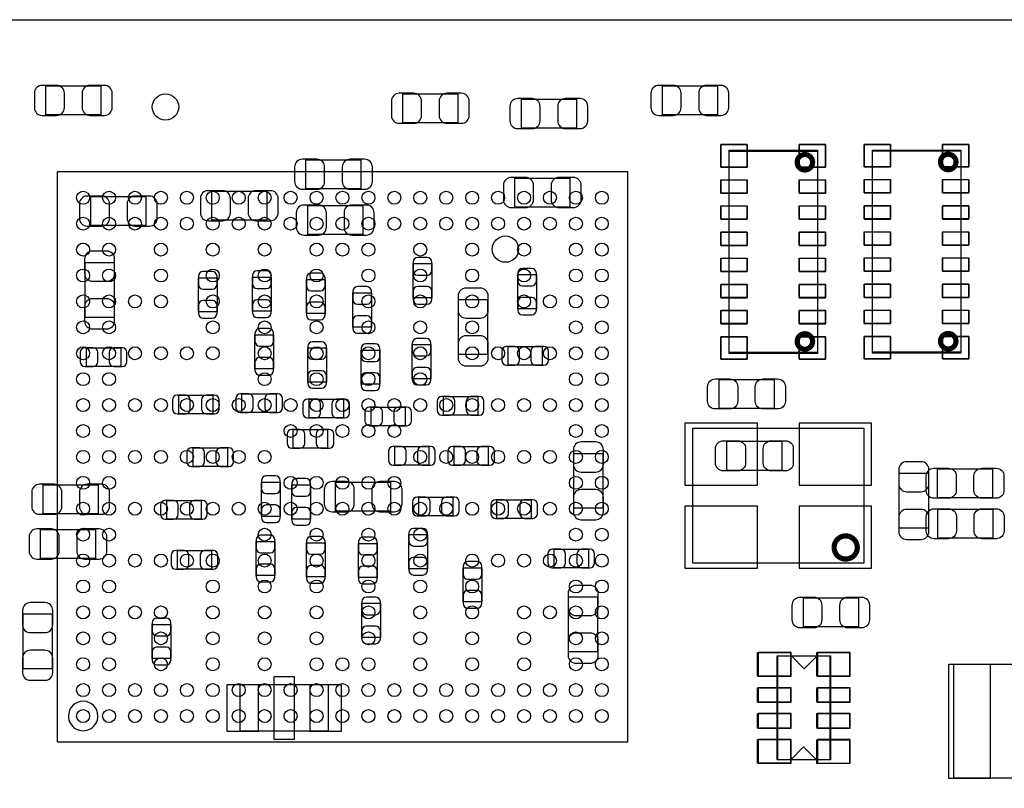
# Model space of a CAD drawing. Extents: x 7.2 to 74.8, y 34 to 67.
# Tile 4 of 7: x 30.3 to 49.3, y 52.2 to 67. Entities that reach past the tile are written whole.
import ezdxf

# ---------------------------------------------------------------- set-up
doc = ezdxf.new("R2010")
doc.units = 0
for name, color, linetype in [('BG_OUTLINE', 80, 'CONTINUOUS'), ('PG_ASSEMBLY_BOTTOM', 30, 'CONTINUOUS'), ('PG_ASSEMBLY_TOP', 253, 'CONTINUOUS'), ('PIN_BOTTOM', 211, 'CONTINUOUS'), ('PIN_TOP', 171, 'CONTINUOUS')]:
    doc.layers.add(name, color=color, linetype=linetype)

msp = doc.modelspace()

# ---------------------------------------------------------------- linework, layer by layer
at = {"layer": 'BG_OUTLINE'}
msp.add_lwpolyline([(74.799952, 55.992776, 0.414214), (72.800972, 53.993796, 0.414214), (74.799952, 51.994816), (74.799952, 33.993836), (23.949152, 33.993836), (23.949152, 37.493956, 0.414214), (23.451312, 37.994336, 0.414214), (22.950932, 37.493956), (22.950932, 33.993836), (7.200392, 33.993836), (7.200392, 51.994816, 0.414214), (9.199372, 53.993796, 0.414214), (7.200392, 55.992776), (7.199884, 66.987928), (74.799952, 66.987928)], format="xyb", close=True, dxfattribs=at)
at = {"layer": 'PG_ASSEMBLY_BOTTOM'}
for points in [[(31.899098, 65.150492), (30.838902, 65.150492), (30.838902, 65.710308), (31.899098, 65.710308)], [(43.786298, 65.150492), (42.726102, 65.150492), (42.726102, 65.710308), (43.786298, 65.710308)], [(37.722302, 65.557908), (38.782498, 65.557908), (38.782498, 64.998092), (37.722302, 64.998092)], [(41.068498, 64.896492), (40.008302, 64.896492), (40.008302, 65.456308), (41.068498, 65.456308)], [(45.714412, 64.46774), (45.714412, 60.5663), (44.012612, 60.5663), (44.012612, 64.46774)], [(48.477932, 64.47282), (48.477932, 60.57138), (46.776132, 60.57138), (46.776132, 64.47282)], [(36.915598, 63.725552), (35.855402, 63.725552), (35.855402, 64.285368), (36.915598, 64.285368)], [(39.881302, 63.932308), (40.941498, 63.932308), (40.941498, 63.372492), (39.881302, 63.372492)], [(34.039302, 63.678308), (35.099498, 63.678308), (35.099498, 63.118492), (34.039302, 63.118492)], [(31.707074, 63.574422), (32.76727, 63.574422), (32.76727, 63.014606), (31.707074, 63.014606)], [(35.888422, 63.401448), (36.948618, 63.401448), (36.948618, 62.841632), (35.888422, 62.841632)], [(31.597092, 61.242702), (31.597092, 62.302898), (32.156908, 62.302898), (32.156908, 61.242702)], [(37.919914, 61.620654), (37.919914, 62.280546), (38.280086, 62.280546), (38.280086, 61.620654)], [(33.780476, 61.348874), (33.780476, 62.008766), (34.140648, 62.008766), (34.140648, 61.348874)], [(34.8234, 61.36132), (34.8234, 62.021212), (35.183572, 62.021212), (35.183572, 61.36132)], [(35.862514, 61.315854), (35.862514, 61.975746), (36.222686, 61.975746), (36.222686, 61.315854)], [(39.936674, 61.409834), (39.936674, 62.069726), (40.296846, 62.069726), (40.296846, 61.409834)], [(36.756594, 61.056774), (36.756594, 61.716666), (37.116766, 61.716666), (37.116766, 61.056774)], [(38.797992, 60.528962), (38.797992, 61.589158), (39.357808, 61.589158), (39.357808, 60.528962)], [(35.232086, 60.908946), (35.232086, 60.249054), (34.871914, 60.249054), (34.871914, 60.908946)], [(32.283146, 60.297314), (31.623254, 60.297314), (31.623254, 60.657486), (32.283146, 60.657486)], [(36.248086, 60.654946), (36.248086, 59.995054), (35.887914, 59.995054), (35.887914, 60.654946)], [(37.280596, 60.613036), (37.280596, 59.953144), (36.920424, 59.953144), (36.920424, 60.613036)], [(38.265354, 60.719208), (38.265354, 60.059316), (37.905182, 60.059316), (37.905182, 60.719208)], [(39.751254, 60.682886), (40.411146, 60.682886), (40.411146, 60.322714), (39.751254, 60.322714)], [(34.061146, 59.382914), (33.401254, 59.382914), (33.401254, 59.743086), (34.061146, 59.743086)], [(34.620454, 59.768486), (35.280346, 59.768486), (35.280346, 59.408314), (34.620454, 59.408314)], [(36.575746, 59.306714), (35.915854, 59.306714), (35.915854, 59.666886), (36.575746, 59.666886)], [(39.166546, 59.357514), (38.506654, 59.357514), (38.506654, 59.717686), (39.166546, 59.717686)], [(37.769546, 59.154314), (37.109654, 59.154314), (37.109654, 59.514486), (37.769546, 59.514486)], [(35.611054, 59.082686), (36.270946, 59.082686), (36.270946, 58.722514), (35.611054, 58.722514)], [(46.610524, 56.504078), (43.310556, 56.504078), (43.310556, 59.104022), (46.610524, 59.104022)], [(34.340546, 58.366914), (33.680654, 58.366914), (33.680654, 58.727086), (34.340546, 58.727086)], [(37.566854, 58.752486), (38.226746, 58.752486), (38.226746, 58.392314), (37.566854, 58.392314)], [(39.369746, 58.392314), (38.709854, 58.392314), (38.709854, 58.752486), (39.369746, 58.752486)], [(41.580308, 58.619898), (41.580308, 57.559702), (41.020492, 57.559702), (41.020492, 58.619898)], [(47.294292, 57.178702), (47.294292, 58.238898), (47.854108, 58.238898), (47.854108, 57.178702)], [(31.848298, 57.454292), (30.788102, 57.454292), (30.788102, 58.014108), (31.848298, 58.014108)], [(35.359086, 58.064146), (35.359086, 57.404254), (34.998914, 57.404254), (34.998914, 58.064146)], [(35.943286, 58.013346), (35.943286, 57.353454), (35.583114, 57.353454), (35.583114, 58.013346)], [(36.426902, 58.064908), (37.487098, 58.064908), (37.487098, 57.505092), (36.426902, 57.505092)], [(33.832546, 57.350914), (33.172654, 57.350914), (33.172654, 57.711086), (33.832546, 57.711086)], [(38.689534, 57.416954), (38.029642, 57.416954), (38.029642, 57.777126), (38.689534, 57.777126)], [(39.537894, 57.726326), (40.197786, 57.726326), (40.197786, 57.366154), (39.537894, 57.366154)], [(31.797498, 56.590692), (30.737302, 56.590692), (30.737302, 57.150508), (31.797498, 57.150508)], [(37.840666, 56.392572), (37.840666, 57.052464), (38.200838, 57.052464), (38.200838, 56.392572)], [(34.897314, 56.261254), (34.897314, 56.921146), (35.257486, 56.921146), (35.257486, 56.261254)], [(35.862514, 56.235854), (35.862514, 56.895746), (36.222686, 56.895746), (36.222686, 56.235854)], [(36.86556, 56.22163), (36.86556, 56.881522), (37.225732, 56.881522), (37.225732, 56.22163)], [(40.640254, 56.771286), (41.300146, 56.771286), (41.300146, 56.411114), (40.640254, 56.411114)], [(34.035746, 56.385714), (33.375854, 56.385714), (33.375854, 56.745886), (34.035746, 56.745886)], [(39.245286, 56.413146), (39.245286, 55.753254), (38.885114, 55.753254), (38.885114, 56.413146)], [(41.478708, 55.851298), (41.478708, 54.791102), (40.918892, 54.791102), (40.918892, 55.851298)], [(46.504098, 55.269892), (45.443902, 55.269892), (45.443902, 55.829708), (46.504098, 55.829708)], [(37.289486, 55.727346), (37.289486, 55.067454), (36.929314, 55.067454), (36.929314, 55.727346)], [(30.403292, 54.460902), (30.403292, 55.521098), (30.963108, 55.521098), (30.963108, 54.460902)], [(33.250886, 55.320946), (33.250886, 54.661054), (32.890714, 54.661054), (32.890714, 55.320946)], [(45.968666, 54.712108), (45.968666, 52.705508), (44.952666, 52.705508), (44.952666, 54.712108)], [(34.584894, 53.257196), (34.584894, 54.157372), (36.284662, 54.157372), (36.284662, 53.257196)]]:
    msp.add_lwpolyline(points, close=True, dxfattribs=at)
for points, const_width in [([(45.622972, 64.237108, 1.000261), (45.324014, 64.236854, 0.999739), (45.622972, 64.237108)], 0.09906), ([(48.386492, 64.242188, 1.000261), (48.087534, 64.241934, 0.999739), (48.386492, 64.242188)], 0.09906), ([(46.484032, 56.804052, 0.999991), (46.036992, 56.804052, 1.000009), (46.484032, 56.804052)], 0.100076)]:
    msp.add_lwpolyline(points, format="xyb", dxfattribs=dict(at, const_width=const_width))
for points in [[(45.460666, 54.463188), (45.206666, 54.717188)], [(45.460666, 54.463188), (45.714666, 54.717188)]]:
    msp.add_lwpolyline(points, dxfattribs=at)
at = {"layer": 'PG_ASSEMBLY_TOP'}
for points in [[(45.714412, 60.54852), (44.012612, 60.54852), (44.012612, 64.44996), (45.714412, 64.44996)], [(48.477932, 60.5536), (46.776132, 60.5536), (46.776132, 64.45504), (48.477932, 64.45504)], [(42.059098, 64.051688), (31.058866, 64.051688), (31.058866, 53.051456), (42.059098, 53.051456)], [(43.818302, 59.486292), (43.818302, 60.046108), (44.878498, 60.046108), (44.878498, 59.486292)], [(43.970702, 58.292492), (43.970702, 58.852308), (45.030898, 58.852308), (45.030898, 58.292492)], [(48.032162, 57.763664), (48.032162, 58.32348), (49.092358, 58.32348), (49.092358, 57.763664)], [(48.034702, 56.981852), (48.034702, 57.541668), (49.094898, 57.541668), (49.094898, 56.981852)], [(45.955966, 52.705508), (44.939966, 52.705508), (44.939966, 54.712108), (45.955966, 54.712108)], [(48.344836, 52.350416), (48.344836, 54.55031), (51.044856, 54.55031), (51.044856, 52.350416)]]:
    msp.add_lwpolyline(points, close=True, dxfattribs=at)
at = {"layer": 'PG_ASSEMBLY_TOP', "const_width": 0.09906}
for points in [[(45.622972, 60.779152, 0.999739), (45.324014, 60.779406, 1.000261), (45.622972, 60.779152)], [(48.386492, 60.784232, 0.999739), (48.087534, 60.784486, 1.000261), (48.386492, 60.784232)]]:
    msp.add_lwpolyline(points, format="xyb", dxfattribs=at)
at = {"layer": 'PG_ASSEMBLY_TOP'}
msp.add_lwpolyline([(31.842964, 53.551582, 0.999965), (31.27502, 53.551582, 1.000035), (31.842964, 53.551582)], format="xyb", dxfattribs=at)
for points in [[(45.447966, 52.954428), (45.193966, 52.700428)], [(45.447966, 52.954428), (45.701966, 52.700428)]]:
    msp.add_lwpolyline(points, dxfattribs=at)
at = {"layer": 'PIN_BOTTOM'}
for points in [[(30.769052, 65.140332), (31.04896, 65.140332, 0.414846), (31.199074, 65.290446), (31.199074, 65.570354, 0.414846), (31.04896, 65.720468), (30.769052, 65.720468, 0.414846), (30.618938, 65.570354), (30.618938, 65.290446, 0.414846)], [(31.968948, 65.720468), (31.68904, 65.720468, 0.414846), (31.538926, 65.570354), (31.538926, 65.290446, 0.414846), (31.68904, 65.140332), (31.968948, 65.140332, 0.414846), (32.119062, 65.290446), (32.119062, 65.570354, 0.414846)], [(42.656252, 65.140332), (42.93616, 65.140332, 0.414846), (43.086274, 65.290446), (43.086274, 65.570354, 0.414846), (42.93616, 65.720468), (42.656252, 65.720468, 0.414846), (42.506138, 65.570354), (42.506138, 65.290446, 0.414846)], [(43.856148, 65.720468), (43.57624, 65.720468, 0.414846), (43.426126, 65.570354), (43.426126, 65.290446, 0.414846), (43.57624, 65.140332), (43.856148, 65.140332, 0.414846), (44.006262, 65.290446), (44.006262, 65.570354, 0.414846)], [(37.652452, 64.987932), (37.93236, 64.987932, 0.414846), (38.082474, 65.138046), (38.082474, 65.417954, 0.414846), (37.93236, 65.568068), (37.652452, 65.568068, 0.414846), (37.502338, 65.417954), (37.502338, 65.138046, 0.414846)], [(38.852348, 65.568068), (38.57244, 65.568068, 0.414846), (38.422326, 65.417954), (38.422326, 65.138046, 0.414846), (38.57244, 64.987932), (38.852348, 64.987932, 0.414846), (39.002462, 65.138046), (39.002462, 65.417954, 0.414846)], [(39.938452, 64.886332), (40.21836, 64.886332, 0.414846), (40.368474, 65.036446), (40.368474, 65.316354, 0.414846), (40.21836, 65.466468), (39.938452, 65.466468, 0.414846), (39.788338, 65.316354), (39.788338, 65.036446, 0.414846)], [(41.138348, 65.466468), (40.85844, 65.466468, 0.414846), (40.708326, 65.316354), (40.708326, 65.036446, 0.414846), (40.85844, 64.886332), (41.138348, 64.886332, 0.414846), (41.288462, 65.036446), (41.288462, 65.316354, 0.414846)], [(35.785552, 63.715392), (36.06546, 63.715392, 0.414846), (36.215574, 63.865506), (36.215574, 64.145414, 0.414846), (36.06546, 64.295528), (35.785552, 64.295528, 0.414846), (35.635438, 64.145414), (35.635438, 63.865506, 0.414846)], [(36.985448, 64.295528), (36.70554, 64.295528, 0.414846), (36.555426, 64.145414), (36.555426, 63.865506, 0.414846), (36.70554, 63.715392), (36.985448, 63.715392, 0.414846), (37.135562, 63.865506), (37.135562, 64.145414, 0.414846)], [(39.811452, 63.362332), (40.09136, 63.362332, 0.414846), (40.241474, 63.512446), (40.241474, 63.792354, 0.414846), (40.09136, 63.942468), (39.811452, 63.942468, 0.414846), (39.661338, 63.792354), (39.661338, 63.512446, 0.414846)], [(41.011348, 63.942468), (40.73144, 63.942468, 0.414846), (40.581326, 63.792354), (40.581326, 63.512446, 0.414846), (40.73144, 63.362332), (41.011348, 63.362332, 0.414846), (41.161462, 63.512446), (41.161462, 63.792354, 0.414846)], [(33.969452, 63.108332), (34.24936, 63.108332, 0.414846), (34.399474, 63.258446), (34.399474, 63.538354, 0.414846), (34.24936, 63.688468), (33.969452, 63.688468, 0.414846), (33.819338, 63.538354), (33.819338, 63.258446, 0.414846)], [(35.169348, 63.688468), (34.88944, 63.688468, 0.414846), (34.739326, 63.538354), (34.739326, 63.258446, 0.414846), (34.88944, 63.108332), (35.169348, 63.108332, 0.414846), (35.319462, 63.258446), (35.319462, 63.538354, 0.414846)], [(31.637224, 63.004446), (31.917132, 63.004446, 0.414846), (32.067246, 63.15456), (32.067246, 63.434468, 0.414846), (31.917132, 63.584582), (31.637224, 63.584582, 0.414846), (31.48711, 63.434468), (31.48711, 63.15456, 0.414846)], [(32.83712, 63.584582), (32.557212, 63.584582, 0.414846), (32.407098, 63.434468), (32.407098, 63.15456, 0.414846), (32.557212, 63.004446), (32.83712, 63.004446, 0.414846), (32.987234, 63.15456), (32.987234, 63.434468, 0.414846)], [(35.818572, 62.831472), (36.09848, 62.831472, 0.414846), (36.248594, 62.981586), (36.248594, 63.261494, 0.414846), (36.09848, 63.411608), (35.818572, 63.411608, 0.414846), (35.668458, 63.261494), (35.668458, 62.981586, 0.414846)], [(37.018468, 63.411608), (36.73856, 63.411608, 0.414846), (36.588446, 63.261494), (36.588446, 62.981586, 0.414846), (36.73856, 62.831472), (37.018468, 62.831472, 0.414846), (37.168582, 62.981586), (37.168582, 63.261494, 0.414846)], [(31.586932, 62.372748), (31.586932, 62.09284, 0.414846), (31.737046, 61.942726), (32.016954, 61.942726, 0.414846), (32.167068, 62.09284), (32.167068, 62.372748, 0.414846), (32.016954, 62.522862), (31.737046, 62.522862, 0.414846)], [(37.919914, 62.310518), (37.919914, 62.150498, 0.413587), (38.010084, 62.060582), (38.189916, 62.060582, 0.413587), (38.280086, 62.150498), (38.280086, 62.310518, 0.413587), (38.189916, 62.400434), (38.010084, 62.400434, 0.413587)], [(33.780476, 62.038738), (33.780476, 61.878718, 0.413587), (33.870646, 61.788802), (34.050478, 61.788802, 0.413587), (34.140648, 61.878718), (34.140648, 62.038738, 0.413587), (34.050478, 62.128654), (33.870646, 62.128654, 0.413587)], [(34.8234, 62.051184), (34.8234, 61.891164, 0.413587), (34.91357, 61.801248), (35.093402, 61.801248, 0.413587), (35.183572, 61.891164), (35.183572, 62.051184, 0.413587), (35.093402, 62.1411), (34.91357, 62.1411, 0.413587)], [(35.862514, 62.005718), (35.862514, 61.845698, 0.413587), (35.952684, 61.755782), (36.132516, 61.755782, 0.413587), (36.222686, 61.845698), (36.222686, 62.005718, 0.413587), (36.132516, 62.095634), (35.952684, 62.095634, 0.413587)], [(39.936674, 62.099698), (39.936674, 61.939678, 0.413587), (40.026844, 61.849762), (40.206676, 61.849762, 0.413587), (40.296846, 61.939678), (40.296846, 62.099698, 0.413587), (40.206676, 62.189614), (40.026844, 62.189614, 0.413587)], [(36.756594, 61.746638), (36.756594, 61.586618, 0.413587), (36.846764, 61.496702), (37.026596, 61.496702, 0.413587), (37.116766, 61.586618), (37.116766, 61.746638, 0.413587), (37.026596, 61.836554), (36.846764, 61.836554, 0.413587)], [(38.280086, 61.590682), (38.280086, 61.750702, 0.413587), (38.189916, 61.840618), (38.010084, 61.840618, 0.413587), (37.919914, 61.750702), (37.919914, 61.590682, 0.413587), (38.010084, 61.500766), (38.189916, 61.500766, 0.413587)], [(38.787832, 61.659008), (38.787832, 61.3791, 0.414846), (38.937946, 61.228986), (39.217854, 61.228986, 0.414846), (39.367968, 61.3791), (39.367968, 61.659008, 0.414846), (39.217854, 61.809122), (38.937946, 61.809122, 0.414846)], [(32.167068, 61.172852), (32.167068, 61.45276, 0.414846), (32.016954, 61.602874), (31.737046, 61.602874, 0.414846), (31.586932, 61.45276), (31.586932, 61.172852, 0.414846), (31.737046, 61.022738), (32.016954, 61.022738, 0.414846)], [(34.140648, 61.318902), (34.140648, 61.478922, 0.413587), (34.050478, 61.568838), (33.870646, 61.568838, 0.413587), (33.780476, 61.478922), (33.780476, 61.318902, 0.413587), (33.870646, 61.228986), (34.050478, 61.228986, 0.413587)], [(35.183572, 61.331348), (35.183572, 61.491368, 0.413587), (35.093402, 61.581284), (34.91357, 61.581284, 0.413587), (34.8234, 61.491368), (34.8234, 61.331348, 0.413587), (34.91357, 61.241432), (35.093402, 61.241432, 0.413587)], [(36.222686, 61.285882), (36.222686, 61.445902, 0.413587), (36.132516, 61.535818), (35.952684, 61.535818, 0.413587), (35.862514, 61.445902), (35.862514, 61.285882, 0.413587), (35.952684, 61.195966), (36.132516, 61.195966, 0.413587)], [(40.296846, 61.379862), (40.296846, 61.539882, 0.413587), (40.206676, 61.629798), (40.026844, 61.629798, 0.413587), (39.936674, 61.539882), (39.936674, 61.379862, 0.413587), (40.026844, 61.289946), (40.206676, 61.289946, 0.413587)], [(37.116766, 61.026802), (37.116766, 61.186822, 0.413587), (37.026596, 61.276738), (36.846764, 61.276738, 0.413587), (36.756594, 61.186822), (36.756594, 61.026802, 0.413587), (36.846764, 60.936886), (37.026596, 60.936886, 0.413587)], [(34.871914, 60.938918), (34.871914, 60.778898, 0.413587), (34.962084, 60.688982), (35.141916, 60.688982, 0.413587), (35.232086, 60.778898), (35.232086, 60.938918, 0.413587), (35.141916, 61.028834), (34.962084, 61.028834, 0.413587)], [(35.887914, 60.684918), (35.887914, 60.524898, 0.413587), (35.978084, 60.434982), (36.157916, 60.434982, 0.413587), (36.248086, 60.524898), (36.248086, 60.684918, 0.413587), (36.157916, 60.774834), (35.978084, 60.774834, 0.413587)], [(37.905182, 60.74918), (37.905182, 60.58916, 0.413587), (37.995352, 60.499244), (38.175184, 60.499244, 0.413587), (38.265354, 60.58916), (38.265354, 60.74918, 0.413587), (38.175184, 60.839096), (37.995352, 60.839096, 0.413587)], [(39.367968, 60.459112), (39.367968, 60.73902, 0.414846), (39.217854, 60.889134), (38.937946, 60.889134, 0.414846), (38.787832, 60.73902), (38.787832, 60.459112, 0.414846), (38.937946, 60.308998), (39.217854, 60.308998, 0.414846)], [(31.593282, 60.297314), (31.753302, 60.297314, 0.413587), (31.843218, 60.387484), (31.843218, 60.567316, 0.413587), (31.753302, 60.657486), (31.593282, 60.657486, 0.413587), (31.503366, 60.567316), (31.503366, 60.387484, 0.413587)], [(32.313118, 60.657486), (32.153098, 60.657486, 0.413587), (32.063182, 60.567316), (32.063182, 60.387484, 0.413587), (32.153098, 60.297314), (32.313118, 60.297314, 0.413587), (32.403034, 60.387484), (32.403034, 60.567316, 0.413587)], [(36.920424, 60.643008), (36.920424, 60.482988, 0.413587), (37.010594, 60.393072), (37.190426, 60.393072, 0.413587), (37.280596, 60.482988), (37.280596, 60.643008, 0.413587), (37.190426, 60.732924), (37.010594, 60.732924, 0.413587)], [(39.721282, 60.322714), (39.881302, 60.322714, 0.413587), (39.971218, 60.412884), (39.971218, 60.592716, 0.413587), (39.881302, 60.682886), (39.721282, 60.682886, 0.413587), (39.631366, 60.592716), (39.631366, 60.412884, 0.413587)], [(40.441118, 60.682886), (40.281098, 60.682886, 0.413587), (40.191182, 60.592716), (40.191182, 60.412884, 0.413587), (40.281098, 60.322714), (40.441118, 60.322714, 0.413587), (40.531034, 60.412884), (40.531034, 60.592716, 0.413587)], [(35.232086, 60.219082), (35.232086, 60.379102, 0.413587), (35.141916, 60.469018), (34.962084, 60.469018, 0.413587), (34.871914, 60.379102), (34.871914, 60.219082, 0.413587), (34.962084, 60.129166), (35.141916, 60.129166, 0.413587)], [(36.248086, 59.965082), (36.248086, 60.125102, 0.413587), (36.157916, 60.215018), (35.978084, 60.215018, 0.413587), (35.887914, 60.125102), (35.887914, 59.965082, 0.413587), (35.978084, 59.875166), (36.157916, 59.875166, 0.413587)], [(38.265354, 60.029344), (38.265354, 60.189364, 0.413587), (38.175184, 60.27928), (37.995352, 60.27928, 0.413587), (37.905182, 60.189364), (37.905182, 60.029344, 0.413587), (37.995352, 59.939428), (38.175184, 59.939428, 0.413587)], [(37.280596, 59.923172), (37.280596, 60.083192, 0.413587), (37.190426, 60.173108), (37.010594, 60.173108, 0.413587), (36.920424, 60.083192), (36.920424, 59.923172, 0.413587), (37.010594, 59.833256), (37.190426, 59.833256, 0.413587)], [(33.371282, 59.382914), (33.531302, 59.382914, 0.413587), (33.621218, 59.473084), (33.621218, 59.652916, 0.413587), (33.531302, 59.743086), (33.371282, 59.743086, 0.413587), (33.281366, 59.652916), (33.281366, 59.473084, 0.413587)], [(34.091118, 59.743086), (33.931098, 59.743086, 0.413587), (33.841182, 59.652916), (33.841182, 59.473084, 0.413587), (33.931098, 59.382914), (34.091118, 59.382914, 0.413587), (34.181034, 59.473084), (34.181034, 59.652916, 0.413587)], [(34.590482, 59.408314), (34.750502, 59.408314, 0.413587), (34.840418, 59.498484), (34.840418, 59.678316, 0.413587), (34.750502, 59.768486), (34.590482, 59.768486, 0.413587), (34.500566, 59.678316), (34.500566, 59.498484, 0.413587)], [(35.310318, 59.768486), (35.150298, 59.768486, 0.413587), (35.060382, 59.678316), (35.060382, 59.498484, 0.413587), (35.150298, 59.408314), (35.310318, 59.408314, 0.413587), (35.400234, 59.498484), (35.400234, 59.678316, 0.413587)], [(35.885882, 59.306714), (36.045902, 59.306714, 0.413587), (36.135818, 59.396884), (36.135818, 59.576716, 0.413587), (36.045902, 59.666886), (35.885882, 59.666886, 0.413587), (35.795966, 59.576716), (35.795966, 59.396884, 0.413587)], [(36.605718, 59.666886), (36.445698, 59.666886, 0.413587), (36.355782, 59.576716), (36.355782, 59.396884, 0.413587), (36.445698, 59.306714), (36.605718, 59.306714, 0.413587), (36.695634, 59.396884), (36.695634, 59.576716, 0.413587)], [(38.476682, 59.357514), (38.636702, 59.357514, 0.413587), (38.726618, 59.447684), (38.726618, 59.627516, 0.413587), (38.636702, 59.717686), (38.476682, 59.717686, 0.413587), (38.386766, 59.627516), (38.386766, 59.447684, 0.413587)], [(39.196518, 59.717686), (39.036498, 59.717686, 0.413587), (38.946582, 59.627516), (38.946582, 59.447684, 0.413587), (39.036498, 59.357514), (39.196518, 59.357514, 0.413587), (39.286434, 59.447684), (39.286434, 59.627516, 0.413587)], [(37.079682, 59.154314), (37.239702, 59.154314, 0.413587), (37.329618, 59.244484), (37.329618, 59.424316, 0.413587), (37.239702, 59.514486), (37.079682, 59.514486, 0.413587), (36.989766, 59.424316), (36.989766, 59.244484, 0.413587)], [(37.799518, 59.514486), (37.639498, 59.514486, 0.413587), (37.549582, 59.424316), (37.549582, 59.244484, 0.413587), (37.639498, 59.154314), (37.799518, 59.154314, 0.413587), (37.889434, 59.244484), (37.889434, 59.424316, 0.413587)], [(35.581082, 58.722514), (35.741102, 58.722514, 0.413587), (35.831018, 58.812684), (35.831018, 58.992516, 0.413587), (35.741102, 59.082686), (35.581082, 59.082686, 0.413587), (35.491166, 58.992516), (35.491166, 58.812684, 0.413587)], [(36.300918, 59.082686), (36.140898, 59.082686, 0.413587), (36.050982, 58.992516), (36.050982, 58.812684, 0.413587), (36.140898, 58.722514), (36.300918, 58.722514, 0.413587), (36.390834, 58.812684), (36.390834, 58.992516, 0.413587)], [(33.650682, 58.366914), (33.810702, 58.366914, 0.413587), (33.900618, 58.457084), (33.900618, 58.636916, 0.413587), (33.810702, 58.727086), (33.650682, 58.727086, 0.413587), (33.560766, 58.636916), (33.560766, 58.457084, 0.413587)], [(34.370518, 58.727086), (34.210498, 58.727086, 0.413587), (34.120582, 58.636916), (34.120582, 58.457084, 0.413587), (34.210498, 58.366914), (34.370518, 58.366914, 0.413587), (34.460434, 58.457084), (34.460434, 58.636916, 0.413587)], [(37.536882, 58.392314), (37.696902, 58.392314, 0.413587), (37.786818, 58.482484), (37.786818, 58.662316, 0.413587), (37.696902, 58.752486), (37.536882, 58.752486, 0.413587), (37.446966, 58.662316), (37.446966, 58.482484, 0.413587)], [(38.256718, 58.752486), (38.096698, 58.752486, 0.413587), (38.006782, 58.662316), (38.006782, 58.482484, 0.413587), (38.096698, 58.392314), (38.256718, 58.392314, 0.413587), (38.346634, 58.482484), (38.346634, 58.662316, 0.413587)], [(38.679882, 58.392314), (38.839902, 58.392314, 0.413587), (38.929818, 58.482484), (38.929818, 58.662316, 0.413587), (38.839902, 58.752486), (38.679882, 58.752486, 0.413587), (38.589966, 58.662316), (38.589966, 58.482484, 0.413587)], [(39.399718, 58.752486), (39.239698, 58.752486, 0.413587), (39.149782, 58.662316), (39.149782, 58.482484, 0.413587), (39.239698, 58.392314), (39.399718, 58.392314, 0.413587), (39.489634, 58.482484), (39.489634, 58.662316, 0.413587)], [(41.010332, 58.689748), (41.010332, 58.40984, 0.414846), (41.160446, 58.259726), (41.440354, 58.259726, 0.414846), (41.590468, 58.40984), (41.590468, 58.689748, 0.414846), (41.440354, 58.839862), (41.160446, 58.839862, 0.414846)], [(47.284132, 58.308748), (47.284132, 58.02884, 0.414846), (47.434246, 57.878726), (47.714154, 57.878726, 0.414846), (47.864268, 58.02884), (47.864268, 58.308748, 0.414846), (47.714154, 58.458862), (47.434246, 58.458862, 0.414846)], [(34.998914, 58.094118), (34.998914, 57.934098, 0.413587), (35.089084, 57.844182), (35.268916, 57.844182, 0.413587), (35.359086, 57.934098), (35.359086, 58.094118, 0.413587), (35.268916, 58.184034), (35.089084, 58.184034, 0.413587)], [(35.583114, 58.043318), (35.583114, 57.883298, 0.413587), (35.673284, 57.793382), (35.853116, 57.793382, 0.413587), (35.943286, 57.883298), (35.943286, 58.043318, 0.413587), (35.853116, 58.133234), (35.673284, 58.133234, 0.413587)], [(30.718252, 57.444132), (30.99816, 57.444132, 0.414846), (31.148274, 57.594246), (31.148274, 57.874154, 0.414846), (30.99816, 58.024268), (30.718252, 58.024268, 0.414846), (30.568138, 57.874154), (30.568138, 57.594246, 0.414846)], [(31.918148, 58.024268), (31.63824, 58.024268, 0.414846), (31.488126, 57.874154), (31.488126, 57.594246, 0.414846), (31.63824, 57.444132), (31.918148, 57.444132, 0.414846), (32.068262, 57.594246), (32.068262, 57.874154, 0.414846)], [(36.357052, 57.494932), (36.63696, 57.494932, 0.414846), (36.787074, 57.645046), (36.787074, 57.924954, 0.414846), (36.63696, 58.075068), (36.357052, 58.075068, 0.414846), (36.206938, 57.924954), (36.206938, 57.645046, 0.414846)], [(37.556948, 58.075068), (37.27704, 58.075068, 0.414846), (37.126926, 57.924954), (37.126926, 57.645046, 0.414846), (37.27704, 57.494932), (37.556948, 57.494932, 0.414846), (37.707062, 57.645046), (37.707062, 57.924954, 0.414846)], [(41.590468, 57.489852), (41.590468, 57.76976, 0.414846), (41.440354, 57.919874), (41.160446, 57.919874, 0.414846), (41.010332, 57.76976), (41.010332, 57.489852, 0.414846), (41.160446, 57.339738), (41.440354, 57.339738, 0.414846)], [(33.142682, 57.350914), (33.302702, 57.350914, 0.413587), (33.392618, 57.441084), (33.392618, 57.620916, 0.413587), (33.302702, 57.711086), (33.142682, 57.711086, 0.413587), (33.052766, 57.620916), (33.052766, 57.441084, 0.413587)], [(33.862518, 57.711086), (33.702498, 57.711086, 0.413587), (33.612582, 57.620916), (33.612582, 57.441084, 0.413587), (33.702498, 57.350914), (33.862518, 57.350914, 0.413587), (33.952434, 57.441084), (33.952434, 57.620916, 0.413587)], [(37.99967, 57.416954), (38.15969, 57.416954, 0.413587), (38.249606, 57.507124), (38.249606, 57.686956, 0.413587), (38.15969, 57.777126), (37.99967, 57.777126, 0.413587), (37.909754, 57.686956), (37.909754, 57.507124, 0.413587)], [(38.719506, 57.777126), (38.559486, 57.777126, 0.413587), (38.46957, 57.686956), (38.46957, 57.507124, 0.413587), (38.559486, 57.416954), (38.719506, 57.416954, 0.413587), (38.809422, 57.507124), (38.809422, 57.686956, 0.413587)], [(39.507922, 57.366154), (39.667942, 57.366154, 0.413587), (39.757858, 57.456324), (39.757858, 57.636156, 0.413587), (39.667942, 57.726326), (39.507922, 57.726326, 0.413587), (39.418006, 57.636156), (39.418006, 57.456324, 0.413587)], [(40.227758, 57.726326), (40.067738, 57.726326, 0.413587), (39.977822, 57.636156), (39.977822, 57.456324, 0.413587), (40.067738, 57.366154), (40.227758, 57.366154, 0.413587), (40.317674, 57.456324), (40.317674, 57.636156, 0.413587)], [(35.359086, 57.374282), (35.359086, 57.534302, 0.413587), (35.268916, 57.624218), (35.089084, 57.624218, 0.413587), (34.998914, 57.534302), (34.998914, 57.374282, 0.413587), (35.089084, 57.284366), (35.268916, 57.284366, 0.413587)], [(35.943286, 57.323482), (35.943286, 57.483502, 0.413587), (35.853116, 57.573418), (35.673284, 57.573418, 0.413587), (35.583114, 57.483502), (35.583114, 57.323482, 0.413587), (35.673284, 57.233566), (35.853116, 57.233566, 0.413587)], [(47.864268, 57.108852), (47.864268, 57.38876, 0.414846), (47.714154, 57.538874), (47.434246, 57.538874, 0.414846), (47.284132, 57.38876), (47.284132, 57.108852, 0.414846), (47.434246, 56.958738), (47.714154, 56.958738, 0.414846)], [(30.667452, 56.580532), (30.94736, 56.580532, 0.414846), (31.097474, 56.730646), (31.097474, 57.010554, 0.414846), (30.94736, 57.160668), (30.667452, 57.160668, 0.414846), (30.517338, 57.010554), (30.517338, 56.730646, 0.414846)], [(31.867348, 57.160668), (31.58744, 57.160668, 0.414846), (31.437326, 57.010554), (31.437326, 56.730646, 0.414846), (31.58744, 56.580532), (31.867348, 56.580532, 0.414846), (32.017462, 56.730646), (32.017462, 57.010554, 0.414846)], [(37.840666, 57.082436), (37.840666, 56.922416, 0.413587), (37.930836, 56.8325), (38.110668, 56.8325, 0.413587), (38.200838, 56.922416), (38.200838, 57.082436, 0.413587), (38.110668, 57.172352), (37.930836, 57.172352, 0.413587)], [(34.897314, 56.951118), (34.897314, 56.791098, 0.413587), (34.987484, 56.701182), (35.167316, 56.701182, 0.413587), (35.257486, 56.791098), (35.257486, 56.951118, 0.413587), (35.167316, 57.041034), (34.987484, 57.041034, 0.413587)], [(35.862514, 56.925718), (35.862514, 56.765698, 0.413587), (35.952684, 56.675782), (36.132516, 56.675782, 0.413587), (36.222686, 56.765698), (36.222686, 56.925718, 0.413587), (36.132516, 57.015634), (35.952684, 57.015634, 0.413587)], [(36.86556, 56.911494), (36.86556, 56.751474, 0.413587), (36.95573, 56.661558), (37.135562, 56.661558, 0.413587), (37.225732, 56.751474), (37.225732, 56.911494, 0.413587), (37.135562, 57.00141), (36.95573, 57.00141, 0.413587)], [(40.610282, 56.411114), (40.770302, 56.411114, 0.413587), (40.860218, 56.501284), (40.860218, 56.681116, 0.413587), (40.770302, 56.771286), (40.610282, 56.771286, 0.413587), (40.520366, 56.681116), (40.520366, 56.501284, 0.413587)], [(41.330118, 56.771286), (41.170098, 56.771286, 0.413587), (41.080182, 56.681116), (41.080182, 56.501284, 0.413587), (41.170098, 56.411114), (41.330118, 56.411114, 0.413587), (41.420034, 56.501284), (41.420034, 56.681116, 0.413587)], [(33.345882, 56.385714), (33.505902, 56.385714, 0.413587), (33.595818, 56.475884), (33.595818, 56.655716, 0.413587), (33.505902, 56.745886), (33.345882, 56.745886, 0.413587), (33.255966, 56.655716), (33.255966, 56.475884, 0.413587)], [(34.065718, 56.745886), (33.905698, 56.745886, 0.413587), (33.815782, 56.655716), (33.815782, 56.475884, 0.413587), (33.905698, 56.385714), (34.065718, 56.385714, 0.413587), (34.155634, 56.475884), (34.155634, 56.655716, 0.413587)], [(38.200838, 56.3626), (38.200838, 56.52262, 0.413587), (38.110668, 56.612536), (37.930836, 56.612536, 0.413587), (37.840666, 56.52262), (37.840666, 56.3626, 0.413587), (37.930836, 56.272684), (38.110668, 56.272684, 0.413587)], [(35.257486, 56.231282), (35.257486, 56.391302, 0.413587), (35.167316, 56.481218), (34.987484, 56.481218, 0.413587), (34.897314, 56.391302), (34.897314, 56.231282, 0.413587), (34.987484, 56.141366), (35.167316, 56.141366, 0.413587)], [(36.222686, 56.205882), (36.222686, 56.365902, 0.413587), (36.132516, 56.455818), (35.952684, 56.455818, 0.413587), (35.862514, 56.365902), (35.862514, 56.205882, 0.413587), (35.952684, 56.115966), (36.132516, 56.115966, 0.413587)], [(37.225732, 56.191658), (37.225732, 56.351678, 0.413587), (37.135562, 56.441594), (36.95573, 56.441594, 0.413587), (36.86556, 56.351678), (36.86556, 56.191658, 0.413587), (36.95573, 56.101742), (37.135562, 56.101742, 0.413587)], [(38.885114, 56.443118), (38.885114, 56.283098, 0.413587), (38.975284, 56.193182), (39.155116, 56.193182, 0.413587), (39.245286, 56.283098), (39.245286, 56.443118, 0.413587), (39.155116, 56.533034), (38.975284, 56.533034, 0.413587)], [(40.908732, 55.921148), (40.908732, 55.64124, 0.414846), (41.058846, 55.491126), (41.338754, 55.491126, 0.414846), (41.488868, 55.64124), (41.488868, 55.921148, 0.414846), (41.338754, 56.071262), (41.058846, 56.071262, 0.414846)], [(36.929314, 55.757318), (36.929314, 55.597298, 0.413587), (37.019484, 55.507382), (37.199316, 55.507382, 0.413587), (37.289486, 55.597298), (37.289486, 55.757318, 0.413587), (37.199316, 55.847234), (37.019484, 55.847234, 0.413587)], [(39.245286, 55.723282), (39.245286, 55.883302, 0.413587), (39.155116, 55.973218), (38.975284, 55.973218, 0.413587), (38.885114, 55.883302), (38.885114, 55.723282, 0.413587), (38.975284, 55.633366), (39.155116, 55.633366, 0.413587)], [(45.374052, 55.259732), (45.65396, 55.259732, 0.414846), (45.804074, 55.409846), (45.804074, 55.689754, 0.414846), (45.65396, 55.839868), (45.374052, 55.839868, 0.414846), (45.223938, 55.689754), (45.223938, 55.409846, 0.414846)], [(46.573948, 55.839868), (46.29404, 55.839868, 0.414846), (46.143926, 55.689754), (46.143926, 55.409846, 0.414846), (46.29404, 55.259732), (46.573948, 55.259732, 0.414846), (46.724062, 55.409846), (46.724062, 55.689754, 0.414846)], [(30.393132, 55.590948), (30.393132, 55.31104, 0.414846), (30.543246, 55.160926), (30.823154, 55.160926, 0.414846), (30.973268, 55.31104), (30.973268, 55.590948, 0.414846), (30.823154, 55.741062), (30.543246, 55.741062, 0.414846)], [(32.890714, 55.350918), (32.890714, 55.190898, 0.413587), (32.980884, 55.100982), (33.160716, 55.100982, 0.413587), (33.250886, 55.190898), (33.250886, 55.350918, 0.413587), (33.160716, 55.440834), (32.980884, 55.440834, 0.413587)], [(37.289486, 55.037482), (37.289486, 55.197502, 0.413587), (37.199316, 55.287418), (37.019484, 55.287418, 0.413587), (36.929314, 55.197502), (36.929314, 55.037482, 0.413587), (37.019484, 54.947566), (37.199316, 54.947566, 0.413587)], [(41.488868, 54.721252), (41.488868, 55.00116, 0.414846), (41.338754, 55.151274), (41.058846, 55.151274, 0.414846), (40.908732, 55.00116), (40.908732, 54.721252, 0.414846), (41.058846, 54.571138), (41.338754, 54.571138, 0.414846)], [(33.250886, 54.631082), (33.250886, 54.791102, 0.413587), (33.160716, 54.881018), (32.980884, 54.881018, 0.413587), (32.890714, 54.791102), (32.890714, 54.631082, 0.413587), (32.980884, 54.541166), (33.160716, 54.541166, 0.413587)], [(30.973268, 54.391052), (30.973268, 54.67096, 0.414846), (30.823154, 54.821074), (30.543246, 54.821074, 0.414846), (30.393132, 54.67096), (30.393132, 54.391052, 0.414846), (30.543246, 54.240938), (30.823154, 54.240938, 0.414846)]]:
    msp.add_lwpolyline(points, format="xyb", close=True, dxfattribs=at)
for points in [[(44.363132, 64.57696), (43.855132, 64.57696), (43.855132, 64.14516), (44.363132, 64.14516)], [(45.363892, 64.14516), (45.871892, 64.14516), (45.871892, 64.57696), (45.363892, 64.57696)], [(47.126652, 64.58204), (46.618652, 64.58204), (46.618652, 64.15024), (47.126652, 64.15024)], [(48.127412, 64.15024), (48.635412, 64.15024), (48.635412, 64.58204), (48.127412, 64.58204)], [(44.363132, 63.8937), (43.855132, 63.8937), (43.855132, 63.6397), (44.363132, 63.6397)], [(45.871892, 63.8937), (45.363892, 63.8937), (45.363892, 63.6397), (45.871892, 63.6397)], [(47.126652, 63.89878), (46.618652, 63.89878), (46.618652, 63.64478), (47.126652, 63.64478)], [(48.635412, 63.89878), (48.127412, 63.89878), (48.127412, 63.64478), (48.635412, 63.64478)], [(44.363132, 63.39078), (43.855132, 63.39078), (43.855132, 63.13678), (44.363132, 63.13678)], [(45.871892, 63.39078), (45.363892, 63.39078), (45.363892, 63.13678), (45.871892, 63.13678)], [(47.126652, 63.39586), (46.618652, 63.39586), (46.618652, 63.14186), (47.126652, 63.14186)], [(48.635412, 63.39586), (48.127412, 63.39586), (48.127412, 63.14186), (48.635412, 63.14186)], [(44.363132, 62.88532), (43.855132, 62.88532), (43.855132, 62.63132), (44.363132, 62.63132)], [(45.871892, 62.88532), (45.363892, 62.88532), (45.363892, 62.63132), (45.871892, 62.63132)], [(47.126652, 62.8904), (46.618652, 62.8904), (46.618652, 62.6364), (47.126652, 62.6364)], [(48.635412, 62.8904), (48.127412, 62.8904), (48.127412, 62.6364), (48.635412, 62.6364)], [(44.363132, 62.3824), (43.855132, 62.3824), (43.855132, 62.1284), (44.363132, 62.1284)], [(45.871892, 62.3824), (45.363892, 62.3824), (45.363892, 62.1284), (45.871892, 62.1284)], [(47.126652, 62.38748), (46.618652, 62.38748), (46.618652, 62.13348), (47.126652, 62.13348)], [(48.635412, 62.38748), (48.127412, 62.38748), (48.127412, 62.13348), (48.635412, 62.13348)], [(47.126652, 61.88202), (46.618652, 61.88202), (46.618652, 61.62802), (47.126652, 61.62802)], [(48.635412, 61.88202), (48.127412, 61.88202), (48.127412, 61.62802), (48.635412, 61.62802)], [(44.363132, 61.87694), (43.855132, 61.87694), (43.855132, 61.62294), (44.363132, 61.62294)], [(45.871892, 61.87694), (45.363892, 61.87694), (45.363892, 61.62294), (45.871892, 61.62294)], [(44.363132, 61.37402), (43.855132, 61.37402), (43.855132, 61.12002), (44.363132, 61.12002)], [(45.871892, 61.37402), (45.363892, 61.37402), (45.363892, 61.12002), (45.871892, 61.12002)], [(47.126652, 61.3791), (46.618652, 61.3791), (46.618652, 61.1251), (47.126652, 61.1251)], [(48.635412, 61.3791), (48.127412, 61.3791), (48.127412, 61.1251), (48.635412, 61.1251)], [(44.363132, 60.8711), (43.855132, 60.8711), (43.855132, 60.4393), (44.363132, 60.4393)], [(45.363892, 60.4393), (45.871892, 60.4393), (45.871892, 60.8711), (45.363892, 60.8711)], [(47.126652, 60.87618), (46.618652, 60.87618), (46.618652, 60.44438), (47.126652, 60.44438)], [(48.127412, 60.44438), (48.635412, 60.44438), (48.635412, 60.87618), (48.127412, 60.87618)], [(44.558966, 58.00725), (44.558966, 59.20105), (43.161966, 59.20105), (43.161966, 58.00725)], [(46.759114, 58.00725), (46.759114, 59.20105), (45.362114, 59.20105), (45.362114, 58.00725)], [(44.558966, 56.40705), (44.558966, 57.60085), (43.161966, 57.60085), (43.161966, 56.40705)], [(46.759114, 56.40705), (46.759114, 57.60085), (45.362114, 57.60085), (45.362114, 56.40705)], [(45.206666, 54.776116), (44.571666, 54.776116), (44.571666, 54.318916), (45.206666, 54.318916)], [(46.349666, 54.779418), (45.714666, 54.779418), (45.714666, 54.322218), (46.349666, 54.322218)], [(35.234753, 54.307232), (35.234753, 53.107336), (35.634803, 53.107336), (35.634803, 54.307232)], [(34.329878, 54.151784), (34.329878, 53.262784), (34.939478, 53.262784), (34.939478, 54.151784)], [(35.930078, 54.151784), (35.930078, 53.262784), (36.539678, 53.262784), (36.539678, 54.151784)], [(45.206666, 54.09819), (44.571666, 54.09819), (44.571666, 53.81879), (45.206666, 53.81879)], [(46.349666, 54.098952), (45.714666, 54.098952), (45.714666, 53.819552), (46.349666, 53.819552)], [(45.206666, 53.598064), (44.571666, 53.598064), (44.571666, 53.318664), (45.206666, 53.318664)], [(46.349666, 53.598826), (45.714666, 53.598826), (45.714666, 53.319426), (46.349666, 53.319426)], [(45.206666, 53.097938), (44.571666, 53.097938), (44.571666, 52.640738), (45.206666, 52.640738)], [(46.349666, 53.0987), (45.714666, 53.0987), (45.714666, 52.6415), (46.349666, 52.6415)]]:
    msp.add_lwpolyline(points, close=True, dxfattribs=at)
for centre in [(33.147, 65.3034), (39.7002, 62.5602)]:
    msp.add_circle(centre, 0.254, dxfattribs=at)
at = {"layer": 'PIN_TOP'}
for points in [[(44.363132, 64.14516), (43.855132, 64.14516), (43.855132, 64.57696), (44.363132, 64.57696)], [(45.363892, 64.57696), (45.871892, 64.57696), (45.871892, 64.14516), (45.363892, 64.14516)], [(47.126652, 64.15024), (46.618652, 64.15024), (46.618652, 64.58204), (47.126652, 64.58204)], [(48.127412, 64.58204), (48.635412, 64.58204), (48.635412, 64.15024), (48.127412, 64.15024)], [(44.363132, 63.64224), (43.855132, 63.64224), (43.855132, 63.89624), (44.363132, 63.89624)], [(45.871892, 63.64224), (45.363892, 63.64224), (45.363892, 63.89624), (45.871892, 63.89624)], [(47.126652, 63.64732), (46.618652, 63.64732), (46.618652, 63.90132), (47.126652, 63.90132)], [(48.635412, 63.64732), (48.127412, 63.64732), (48.127412, 63.90132), (48.635412, 63.90132)], [(44.363132, 63.13932), (43.855132, 63.13932), (43.855132, 63.39332), (44.363132, 63.39332)], [(45.871892, 63.13932), (45.363892, 63.13932), (45.363892, 63.39332), (45.871892, 63.39332)], [(47.126652, 63.1444), (46.618652, 63.1444), (46.618652, 63.3984), (47.126652, 63.3984)], [(48.635412, 63.1444), (48.127412, 63.1444), (48.127412, 63.3984), (48.635412, 63.3984)], [(44.363132, 62.63386), (43.855132, 62.63386), (43.855132, 62.88786), (44.363132, 62.88786)], [(45.871892, 62.63386), (45.363892, 62.63386), (45.363892, 62.88786), (45.871892, 62.88786)], [(47.126652, 62.63894), (46.618652, 62.63894), (46.618652, 62.89294), (47.126652, 62.89294)], [(48.635412, 62.63894), (48.127412, 62.63894), (48.127412, 62.89294), (48.635412, 62.89294)], [(44.363132, 62.13094), (43.855132, 62.13094), (43.855132, 62.38494), (44.363132, 62.38494)], [(45.871892, 62.13094), (45.363892, 62.13094), (45.363892, 62.38494), (45.871892, 62.38494)], [(47.126652, 62.13602), (46.618652, 62.13602), (46.618652, 62.39002), (47.126652, 62.39002)], [(48.635412, 62.13602), (48.127412, 62.13602), (48.127412, 62.39002), (48.635412, 62.39002)], [(47.126652, 61.63056), (46.618652, 61.63056), (46.618652, 61.88456), (47.126652, 61.88456)], [(48.635412, 61.63056), (48.127412, 61.63056), (48.127412, 61.88456), (48.635412, 61.88456)], [(44.363132, 61.62548), (43.855132, 61.62548), (43.855132, 61.87948), (44.363132, 61.87948)], [(45.871892, 61.62548), (45.363892, 61.62548), (45.363892, 61.87948), (45.871892, 61.87948)], [(44.363132, 61.12256), (43.855132, 61.12256), (43.855132, 61.37656), (44.363132, 61.37656)], [(45.871892, 61.12256), (45.363892, 61.12256), (45.363892, 61.37656), (45.871892, 61.37656)], [(47.126652, 61.12764), (46.618652, 61.12764), (46.618652, 61.38164), (47.126652, 61.38164)], [(48.635412, 61.12764), (48.127412, 61.12764), (48.127412, 61.38164), (48.635412, 61.38164)], [(44.363132, 60.4393), (43.855132, 60.4393), (43.855132, 60.8711), (44.363132, 60.8711)], [(45.363892, 60.8711), (45.871892, 60.8711), (45.871892, 60.4393), (45.363892, 60.4393)], [(47.126652, 60.44438), (46.618652, 60.44438), (46.618652, 60.87618), (47.126652, 60.87618)], [(48.127412, 60.87618), (48.635412, 60.87618), (48.635412, 60.44438), (48.127412, 60.44438)], [(45.193966, 54.319678), (44.558966, 54.319678), (44.558966, 54.776878), (45.193966, 54.776878)], [(46.336966, 54.318916), (45.701966, 54.318916), (45.701966, 54.776116), (46.336966, 54.776116)], [(48.245776, 52.34559), (48.245776, 54.55539), (49.045876, 54.55539), (49.045876, 52.34559)], [(45.193966, 53.819552), (44.558966, 53.819552), (44.558966, 54.098952), (45.193966, 54.098952)], [(46.336966, 53.81879), (45.701966, 53.81879), (45.701966, 54.09819), (46.336966, 54.09819)], [(45.193966, 53.319426), (44.558966, 53.319426), (44.558966, 53.598826), (45.193966, 53.598826)], [(46.336966, 53.318664), (45.701966, 53.318664), (45.701966, 53.598064), (46.336966, 53.598064)], [(45.193966, 52.6415), (44.558966, 52.6415), (44.558966, 53.0987), (45.193966, 53.0987)], [(46.336966, 52.638198), (45.701966, 52.638198), (45.701966, 53.095398), (46.336966, 53.095398)]]:
    msp.add_lwpolyline(points, close=True, dxfattribs=at)
for points in [[(43.748452, 60.056268), (44.02836, 60.056268, -0.414846), (44.178474, 59.906154), (44.178474, 59.626246, -0.414846), (44.02836, 59.476132), (43.748452, 59.476132, -0.414846), (43.598338, 59.626246), (43.598338, 59.906154, -0.414846)], [(44.948348, 59.476132), (44.66844, 59.476132, -0.414846), (44.518326, 59.626246), (44.518326, 59.906154, -0.414846), (44.66844, 60.056268), (44.948348, 60.056268, -0.414846), (45.098462, 59.906154), (45.098462, 59.626246, -0.414846)], [(43.900852, 58.862468), (44.18076, 58.862468, -0.414846), (44.330874, 58.712354), (44.330874, 58.432446, -0.414846), (44.18076, 58.282332), (43.900852, 58.282332, -0.414846), (43.750738, 58.432446), (43.750738, 58.712354, -0.414846)], [(45.100748, 58.282332), (44.82084, 58.282332, -0.414846), (44.670726, 58.432446), (44.670726, 58.712354, -0.414846), (44.82084, 58.862468), (45.100748, 58.862468, -0.414846), (45.250862, 58.712354), (45.250862, 58.432446, -0.414846)], [(47.962312, 58.33364), (48.24222, 58.33364, -0.414846), (48.392334, 58.183526), (48.392334, 57.903618, -0.414846), (48.24222, 57.753504), (47.962312, 57.753504, -0.414846), (47.812198, 57.903618), (47.812198, 58.183526, -0.414846)], [(49.162208, 57.753504), (48.8823, 57.753504, -0.414846), (48.732186, 57.903618), (48.732186, 58.183526, -0.414846), (48.8823, 58.33364), (49.162208, 58.33364, -0.414846), (49.312322, 58.183526), (49.312322, 57.903618, -0.414846)], [(47.964852, 57.551828), (48.24476, 57.551828, -0.414846), (48.394874, 57.401714), (48.394874, 57.121806, -0.414846), (48.24476, 56.971692), (47.964852, 56.971692, -0.414846), (47.814738, 57.121806), (47.814738, 57.401714, -0.414846)], [(49.164748, 56.971692), (48.88484, 56.971692, -0.414846), (48.734726, 57.121806), (48.734726, 57.401714, -0.414846), (48.88484, 57.551828), (49.164748, 57.551828, -0.414846), (49.314862, 57.401714), (49.314862, 57.121806, -0.414846)]]:
    msp.add_lwpolyline(points, format="xyb", close=True, dxfattribs=at)
for centre in [(31.558992, 63.551562), (32.058864, 63.551562), (32.55899, 63.551562), (33.058862, 63.551562), (33.558988, 63.551562), (34.05886, 63.551562), (34.558986, 63.551562), (35.058858, 63.551562), (35.558984, 63.551562), (36.058856, 63.551562), (36.558982, 63.551562), (37.059108, 63.551562), (37.55898, 63.551562), (38.059106, 63.551562), (38.558978, 63.551562), (39.059104, 63.551562), (39.558976, 63.551562), (40.059102, 63.551562), (40.558974, 63.551562), (41.0591, 63.551562), (41.558972, 63.551562), (31.558992, 63.05169), (32.058864, 63.05169), (32.55899, 63.05169), (33.058862, 63.05169), (33.558988, 63.05169), (34.05886, 63.05169), (34.558986, 63.05169), (35.058858, 63.05169), (35.558984, 63.05169), (36.058856, 63.05169), (36.558982, 63.05169), (37.059108, 63.05169), (37.55898, 63.05169), (38.059106, 63.05169), (38.558978, 63.05169), (39.059104, 63.05169), (39.558976, 63.05169), (40.059102, 63.05169), (40.558974, 63.05169), (41.0591, 63.05169), (41.558972, 63.05169), (31.558992, 62.551564), (32.058864, 62.551564), (33.058862, 62.551564), (34.05886, 62.551564), (35.058858, 62.551564), (36.058856, 62.551564), (36.558982, 62.551564), (37.059108, 62.551564), (38.059106, 62.551564), (39.059104, 62.551564), (40.059102, 62.551564), (41.0591, 62.551564), (41.558972, 62.551564), (31.558992, 62.051692), (32.058864, 62.051692), (33.058862, 62.051692), (34.05886, 62.051692), (35.058858, 62.051692), (36.058856, 62.051692), (37.059108, 62.051692), (38.059106, 62.051692), (39.059104, 62.051692), (40.059102, 62.051692), (41.0591, 62.051692), (41.558972, 62.051692), (31.558992, 61.551566), (32.058864, 61.551566), (32.55899, 61.551566), (33.058862, 61.551566), (34.05886, 61.551566), (35.058858, 61.551566), (36.058856, 61.551566), (37.059108, 61.551566), (38.059106, 61.551566), (39.059104, 61.551566), (40.059102, 61.551566), (40.558974, 61.551566), (41.0591, 61.551566), (41.558972, 61.551566), (31.558992, 61.051694), (32.058864, 61.051694), (34.05886, 61.051694), (35.058858, 61.051694), (36.058856, 61.051694), (37.059108, 61.051694), (38.059106, 61.051694), (39.059104, 61.051694), (41.0591, 61.051694), (41.558972, 61.051694), (31.558992, 60.551568), (32.058864, 60.551568), (32.55899, 60.551568), (33.058862, 60.551568), (33.558988, 60.551568), (34.05886, 60.551568), (35.058858, 60.551568), (36.058856, 60.551568), (37.059108, 60.551568), (38.059106, 60.551568), (39.059104, 60.551568), (39.558976, 60.551568), (40.059102, 60.551568), (40.558974, 60.551568), (41.0591, 60.551568), (41.558972, 60.551568), (31.558992, 60.051696), (32.058864, 60.051696), (35.058858, 60.051696), (36.058856, 60.051696), (37.059108, 60.051696), (38.059106, 60.051696), (41.0591, 60.051696), (41.558972, 60.051696), (31.558992, 59.55157), (32.058864, 59.55157), (32.55899, 59.55157), (33.058862, 59.55157), (33.558988, 59.55157), (34.05886, 59.55157), (34.558986, 59.55157), (35.058858, 59.55157), (35.558984, 59.55157), (36.058856, 59.55157), (36.558982, 59.55157), (37.059108, 59.55157), (37.55898, 59.55157), (38.059106, 59.55157), (38.558978, 59.55157), (39.059104, 59.55157), (39.558976, 59.55157), (40.059102, 59.55157), (40.558974, 59.55157), (41.0591, 59.55157), (41.558972, 59.55157), (31.558992, 59.051698), (32.058864, 59.051698), (35.558984, 59.051698), (36.058856, 59.051698), (36.558982, 59.051698), (37.059108, 59.051698), (37.55898, 59.051698), (41.0591, 59.051698), (41.558972, 59.051698), (31.558992, 58.551572), (32.058864, 58.551572), (32.55899, 58.551572), (33.058862, 58.551572), (33.558988, 58.551572), (34.05886, 58.551572), (34.558986, 58.551572), (35.058858, 58.551572), (38.059106, 58.551572), (38.558978, 58.551572), (39.059104, 58.551572), (39.558976, 58.551572), (40.059102, 58.551572), (40.558974, 58.551572), (41.0591, 58.551572), (41.558972, 58.551572), (31.558992, 58.051446), (32.058864, 58.051446), (35.558984, 58.051446), (36.058856, 58.051446), (36.558982, 58.051446), (37.059108, 58.051446), (37.55898, 58.051446), (41.0591, 58.051446), (41.558972, 58.051446), (31.558992, 57.551574), (32.058864, 57.551574), (32.55899, 57.551574), (33.058862, 57.551574), (33.558988, 57.551574), (34.05886, 57.551574), (34.558986, 57.551574), (35.058858, 57.551574), (35.558984, 57.551574), (36.058856, 57.551574), (36.558982, 57.551574), (37.059108, 57.551574), (37.55898, 57.551574), (38.059106, 57.551574), (38.558978, 57.551574), (39.059104, 57.551574), (39.558976, 57.551574), (40.059102, 57.551574), (40.558974, 57.551574), (41.0591, 57.551574), (41.558972, 57.551574), (31.558992, 57.051448), (32.058864, 57.051448), (35.058858, 57.051448), (36.058856, 57.051448), (37.059108, 57.051448), (38.059106, 57.051448), (41.0591, 57.051448), (41.558972, 57.051448), (31.558992, 56.551576), (32.058864, 56.551576), (32.55899, 56.551576), (33.058862, 56.551576), (33.558988, 56.551576), (34.05886, 56.551576), (35.058858, 56.551576), (36.058856, 56.551576), (37.059108, 56.551576), (38.059106, 56.551576), (39.059104, 56.551576), (39.558976, 56.551576), (40.059102, 56.551576), (40.558974, 56.551576), (41.0591, 56.551576), (41.558972, 56.551576), (31.558992, 56.05145), (32.058864, 56.05145), (34.05886, 56.05145), (35.058858, 56.05145), (36.058856, 56.05145), (37.059108, 56.05145), (38.059106, 56.05145), (39.059104, 56.05145), (41.0591, 56.05145), (41.558972, 56.05145), (31.558992, 55.551578), (32.058864, 55.551578), (32.55899, 55.551578), (33.058862, 55.551578), (34.05886, 55.551578), (35.058858, 55.551578), (36.058856, 55.551578), (37.059108, 55.551578), (38.059106, 55.551578), (39.059104, 55.551578), (40.059102, 55.551578), (40.558974, 55.551578), (41.0591, 55.551578), (41.558972, 55.551578), (31.558992, 55.051452), (32.058864, 55.051452), (33.058862, 55.051452), (34.05886, 55.051452), (35.058858, 55.051452), (36.058856, 55.051452), (37.059108, 55.051452), (38.059106, 55.051452), (39.059104, 55.051452), (40.059102, 55.051452), (41.0591, 55.051452), (41.558972, 55.051452), (31.558992, 54.55158), (32.058864, 54.55158), (33.058862, 54.55158), (34.05886, 54.55158), (35.058858, 54.55158), (36.058856, 54.55158), (36.558982, 54.55158), (37.059108, 54.55158), (38.059106, 54.55158), (39.059104, 54.55158), (40.059102, 54.55158), (41.0591, 54.55158), (41.558972, 54.55158), (31.558992, 54.051454), (32.058864, 54.051454), (32.55899, 54.051454), (33.058862, 54.051454), (33.558988, 54.051454), (34.05886, 54.051454), (34.558986, 54.051454), (35.058858, 54.051454), (35.558984, 54.051454), (36.058856, 54.051454), (36.558982, 54.051454), (37.059108, 54.051454), (37.55898, 54.051454), (38.059106, 54.051454), (38.558978, 54.051454), (39.059104, 54.051454), (39.558976, 54.051454), (40.059102, 54.051454), (40.558974, 54.051454), (41.0591, 54.051454), (41.558972, 54.051454), (31.558992, 53.551582), (32.058864, 53.551582), (32.55899, 53.551582), (33.058862, 53.551582), (33.558988, 53.551582), (34.05886, 53.551582), (34.558986, 53.551582), (35.058858, 53.551582), (35.558984, 53.551582), (36.058856, 53.551582), (36.558982, 53.551582), (37.059108, 53.551582), (37.55898, 53.551582), (38.059106, 53.551582), (38.558978, 53.551582), (39.059104, 53.551582), (39.558976, 53.551582), (40.059102, 53.551582), (40.558974, 53.551582), (41.0591, 53.551582), (41.558972, 53.551582)]:
    msp.add_circle(centre, 0.124968, dxfattribs=at)

doc.saveas('drawing.dxf')
